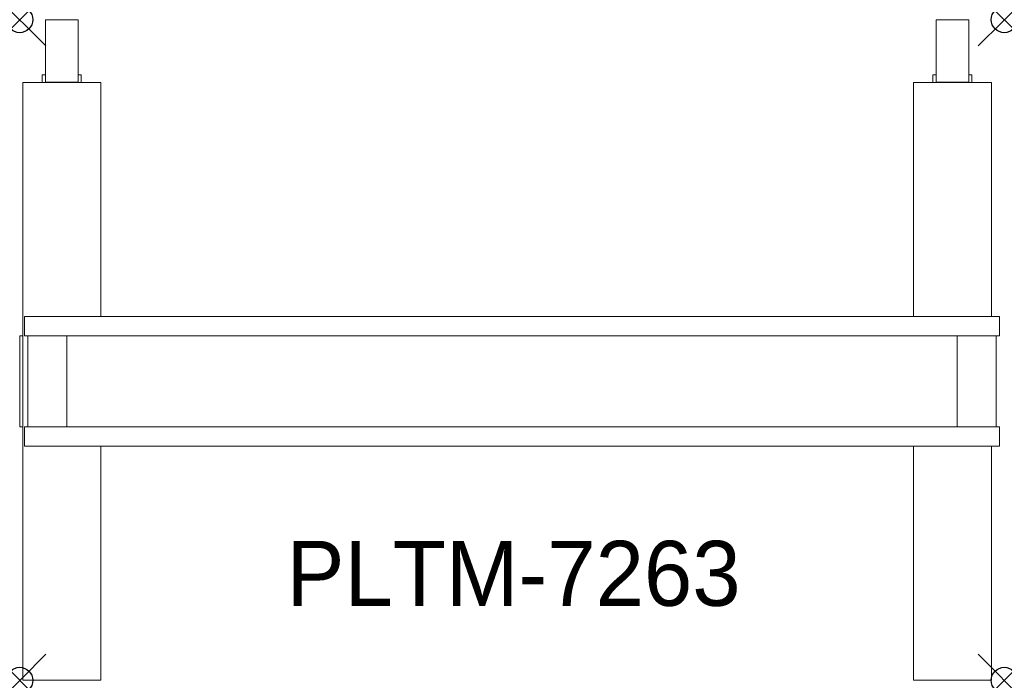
# Model space of a CAD drawing. Header units: inches. Extents: x 0 to 37.9, y -25.4 to 0.
import ezdxf
from ezdxf.enums import TextEntityAlignment as Align

# ---------------------------------------------------------------- set-up
doc = ezdxf.new("R2010")
doc.units = ezdxf.units.IN
doc.header["$MEASUREMENT"] = 0
doc.header["$PDMODE"] = 35
doc.layers.add('AFUFR-P', color=2, linetype='Continuous')
doc.layers.add('AFUFR-P-TN', color=2, linetype='Continuous')

msp = doc.modelspace()

# ---------------------------------------------------------------- linework, layer by layer
at = {"layer": 'AFUFR-P', "linetype": 'Continuous', "lineweight": 0}
for p, q in [((0.995, 0), (0.995, -2.344)), ((0.995, 0), (2.245, 0)), ((2.245, 0), (2.245, -2.344)), ((35.245, 0), (35.245, -2.344)), ((35.245, 0), (36.495, 0)), ((36.495, 0), (36.495, -2.344)), ((0.87, -2.125), (0.87, -2.126)), ((0.87, -2.125), (0.995, -2.125)), ((0.87, -2.405), (0.87, -2.126)), ((2.245, -2.125), (2.37, -2.125)), ((2.37, -2.125), (2.37, -2.126)), ((2.37, -2.405), (2.37, -2.126)), ((35.12, -2.125), (35.12, -2.126)), ((35.12, -2.125), (35.245, -2.125)), ((35.12, -2.405), (35.12, -2.126)), ((36.495, -2.125), (36.62, -2.125)), ((36.62, -2.125), (36.62, -2.126)), ((36.62, -2.405), (36.62, -2.126)), ((0.37, -2.411), (0.12, -2.411)), ((0.12, -12.161), (0.12, -2.411)), ((0.37, -2.411), (2.87, -2.411)), ((0.87, -2.405), (0.87, -2.411)), ((0.995, -2.399), (0.995, -2.344)), ((0.995, -2.399), (2.245, -2.399)), ((2.245, -2.399), (2.245, -2.344)), ((2.37, -2.405), (2.37, -2.411)), ((3.12, -2.411), (2.87, -2.411)), ((3.12, -2.411), (3.12, -11.411)), ((34.62, -2.411), (34.37, -2.411)), ((34.37, -11.411), (34.37, -2.411)), ((34.62, -2.411), (37.12, -2.411)), ((35.12, -2.405), (35.12, -2.411)), ((35.245, -2.399), (35.245, -2.344)), ((35.245, -2.399), (36.495, -2.399)), ((36.495, -2.399), (36.495, -2.344)), ((36.62, -2.405), (36.62, -2.411)), ((37.37, -2.411), (37.12, -2.411)), ((37.37, -2.411), (37.37, -11.411)), ((0.183, -11.411), (37.682, -11.411)), ((0.183, -12.161), (0.183, -11.411)), ((37.682, -12.161), (37.682, -11.411)), ((0, -12.161), (0.12, -12.161)), ((0, -15.661), (0, -12.161)), ((0.12, -15.661), (0.12, -12.161)), ((0.183, -12.161), (0.307, -12.161)), ((0.307, -15.661), (0.307, -12.161)), ((0.307, -12.161), (1.807, -12.161)), ((1.807, -12.161), (1.807, -15.661)), ((1.807, -12.161), (36.057, -12.161)), ((1.807, -15.661), (1.807, -12.161)), ((36.057, -15.661), (36.057, -12.161)), ((36.057, -12.161), (37.557, -12.161)), ((36.057, -15.661), (36.057, -12.161)), ((37.557, -12.161), (37.557, -15.661)), ((37.557, -12.161), (37.682, -12.161)), ((0, -15.661), (0.12, -15.661)), ((0.12, -25.412), (0.12, -15.661)), ((0.183, -15.661), (0.307, -15.661)), ((0.183, -16.411), (0.183, -15.661)), ((1.807, -15.661), (0.307, -15.661)), ((1.807, -15.661), (36.057, -15.661)), ((37.557, -15.661), (36.057, -15.661)), ((37.557, -15.661), (37.682, -15.661)), ((37.682, -16.411), (37.682, -15.661)), ((0.183, -16.411), (37.682, -16.411)), ((3.12, -16.411), (3.12, -25.412)), ((34.37, -25.412), (34.37, -16.411)), ((37.37, -16.411), (37.37, -25.412)), ((0.12, -25.412), (0.37, -25.412)), ((0.37, -25.412), (2.87, -25.412)), ((2.87, -25.412), (3.12, -25.412)), ((34.37, -25.412), (34.62, -25.412)), ((34.62, -25.412), (37.12, -25.412)), ((37.12, -25.412), (37.37, -25.412))]:
    msp.add_line(p, q, dxfattribs=at)
at = {"layer": 'AFUFR-P'}
for p in [(0, 0), (37.865, 0), (0, -25.412), (37.865, -25.412)]:
    msp.add_point(p, dxfattribs=at)

# ---------------------------------------------------------------- texts
at = {"layer": 'AFUFR-P-TN'}
msp.add_text('PLTM-7263', height=2.5, dxfattribs=at).set_placement((18.993, -22.547), align=Align.CENTER)

doc.saveas('drawing.dxf')
